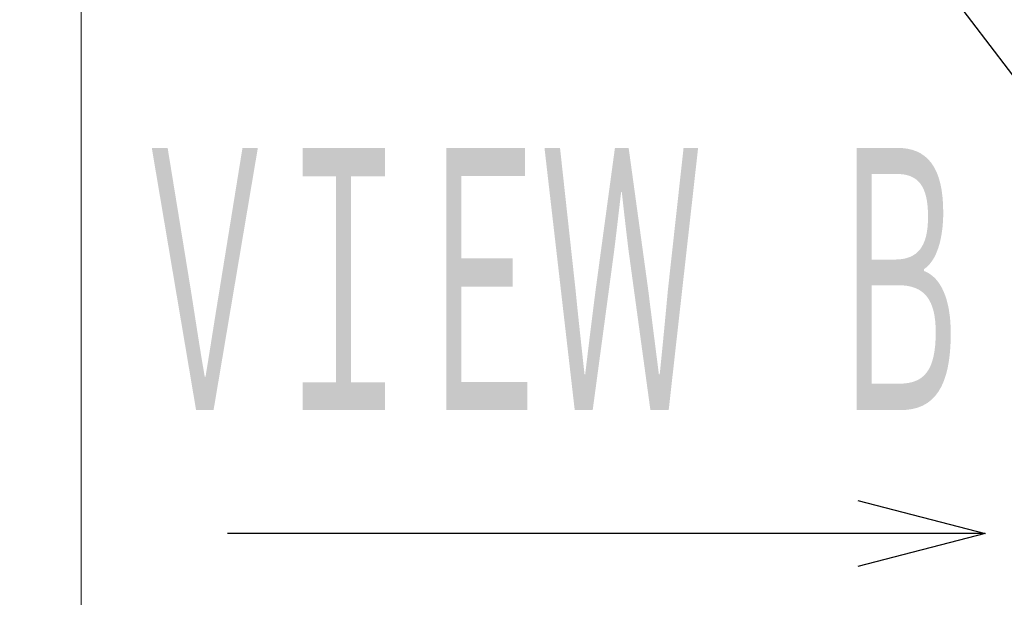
# Model space of a CAD drawing. Header units: millimetres. Extents: x 0 to 840, y 0 to 594.
# Tile 62 of 139: x 332 to 355, y 376 to 390. Entities that reach past the tile are written whole.
import ezdxf

# ---------------------------------------------------------------- set-up
doc = ezdxf.new("R2010")
doc.units = ezdxf.units.MM
doc.header["$LTSCALE"] = 0.36378
doc.layers.add('NoLayerName_001', color=7, linetype='Continuous')
doc.styles.get("Standard").update_dxf_attribs({"font": 'txt', "bigfont": 'extfont2'})
doc.dimstyles.get("Standard").update_dxf_attribs({"dimtxt": 2.5, "dimasz": 2.5, "dimexe": 1, "dimexo": 1, "dimtad": 1, "dimdec": 3, "dimzin": 0, "dimdsep": 46, "dimtxsty": 'Standard', "dimcen": 2.5, "dimadec": 3, "dimazin": 0, "dimtfac": 0.75, "dimtdec": 3, "dimtmove": 0, "dimatfit": 3, "dimfxl": 1, "dimarcsym": 0})

# ---------------------------------------------------------------- blocks, each defined once
blk = doc.blocks.new('_OPEN30')
at = {"color": 0, "linetype": 'ByBlock', "lineweight": -2}
for p, q in [((-1, 0.267949), (0, 0)), ((0, 0), (-1, -0.267949)), ((0, 0), (-1, 0))]:
    blk.add_line(p, q, dxfattribs=at)
blk = doc.blocks.new('*D71')
at = {"layer": 'Defpoints', "color": 0}
for p in [(489.197, 408.291), (489.197, 338.419), (333.097, 336.611)]:
    blk.add_point(p, dxfattribs=at)
at = {"layer": 'NoLayerName_001', "color": 0, "linetype": 'Continuous', "lineweight": 13}
for p, q in [((333.097, 338.611), (333.097, 410.291)), ((489.197, 340.419), (489.197, 410.291)), ((336.097, 408.291), (486.197, 408.291))]:
    blk.add_line(p, q, dxfattribs=at)
at = {"layer": 'NoLayerName_001', "color": 0, "lineweight": 13, "xscale": 3, "yscale": 3, "zscale": 3, "rotation": 180}
blk.add_blockref('_OPEN30', (333.097, 408.291), dxfattribs=at)
at = {"layer": 'NoLayerName_001', "color": 0, "lineweight": 13, "xscale": 3, "yscale": 3, "zscale": 3}
blk.add_blockref('_OPEN30', (489.197, 408.291), dxfattribs=at)
at = {"layer": 'NoLayerName_001', "color": 0, "lineweight": 13, "insert": (411.147, 413.791), "char_height": 7, "attachment_point": 5}
blk.add_mtext('\\W0.8000;ＬＬ', dxfattribs=at)
blk = doc.blocks.new('*D72')
at = {"layer": 'Defpoints', "color": 0}
for p in [(333.097, 420.16), (333.097, 336.611), (529.197, 287.419)]:
    blk.add_point(p, dxfattribs=at)
at = {"layer": 'NoLayerName_001', "color": 0, "linetype": 'Continuous', "lineweight": 13}
for p, q in [((333.097, 338.611), (333.097, 422.16)), ((529.197, 289.419), (529.197, 422.16)), ((526.197, 420.16), (336.097, 420.16))]:
    blk.add_line(p, q, dxfattribs=at)
at = {"layer": 'NoLayerName_001', "color": 0, "lineweight": 13, "xscale": 3, "yscale": 3, "zscale": 3, "rotation": 180}
blk.add_blockref('_OPEN30', (333.097, 420.16), dxfattribs=at)
at = {"layer": 'NoLayerName_001', "color": 0, "lineweight": 13, "xscale": 3, "yscale": 3, "zscale": 3}
blk.add_blockref('_OPEN30', (529.197, 420.16), dxfattribs=at)
at = {"layer": 'NoLayerName_001', "color": 0, "lineweight": 13, "insert": (431.147, 425.66), "char_height": 7, "attachment_point": 5}
blk.add_mtext('\\W0.8000;Ｌ', dxfattribs=at)

msp = doc.modelspace()

# ---------------------------------------------------------------- texts
at = {"layer": 'NoLayerName_001', "color": 3, "lineweight": 13, "insert": (334.0836, 380.0517), "char_height": 7, "attachment_point": 7}
msp.add_mtext('\\A1;\\W0.5000;\\T0.8333;ＶＩＥＷ\u3000Ｂ', dxfattribs=at)

# ---------------------------------------------------------------- dimensions: what is measured, and where the dimension line sits
at = {"layer": 'NoLayerName_001', "color": 3, "linetype": 'Continuous', "lineweight": 13}
dim = msp.add_linear_dim(base=(333.0971, 420.1604), p1=(529.1971, 287.419), p2=(333.0971, 336.611), angle=180, text='\\W0.8000;Ｌ', dimstyle='Standard', override={"dimtxt": 7, "dimasz": 3, "dimexe": 2, "dimexo": 2, "dimgap": 2, "dimzin": 8, "dimblk": 'OPEN30', "dimclrd": 0, "dimclre": 0, "dimclrt": 0, "dimtp": 0, "dimtm": 0, "dimlwd": 13, "dimlwe": 13}, dxfattribs=at)
dim.commit()
dim.dimension.update_dxf_attribs({"geometry": '*D72', "text_midpoint": (431.1471, 420.1604), "dimtype": 160})
dim = msp.add_linear_dim(base=(489.1971, 408.2908), p1=(333.0971, 336.611), p2=(489.1971, 338.419), text='\\W0.8000;ＬＬ', dimstyle='Standard', override={"dimtxt": 7, "dimasz": 3, "dimexe": 2, "dimexo": 2, "dimgap": 2, "dimzin": 8, "dimblk": 'OPEN30', "dimclrd": 0, "dimclre": 0, "dimclrt": 0, "dimtp": 0, "dimtm": 0, "dimlwd": 13, "dimlwe": 13}, dxfattribs=at)
dim.commit()
dim.dimension.update_dxf_attribs({"geometry": '*D71', "text_midpoint": (411.1471, 408.2908), "dimtype": 160})

# ---------------------------------------------------------------- leaders
at = {"layer": 'NoLayerName_001', "color": 3, "linetype": 'Continuous', "lineweight": 13, "annotation_type": 0, "has_hookline": 1, "hookline_direction": 1, "text_width": 51.3304}
msp.add_leader([(363.2471, 377.819), (352.0164, 392.5893), (327.0443, 398.4772)], dimstyle='Standard', override={"dimtxt": 7, "dimasz": 3, "dimldrblk": 'OPEN30'}, dxfattribs=at)
at = {"layer": 'NoLayerName_001', "color": 3, "linetype": 'Continuous', "lineweight": 13}
msp.add_leader([(354.3908, 377.819), (336.543, 377.819)], dimstyle='Standard', override={"dimasz": 3, "dimldrblk": 'OPEN30'}, dxfattribs=at)

doc.saveas('drawing.dxf')
